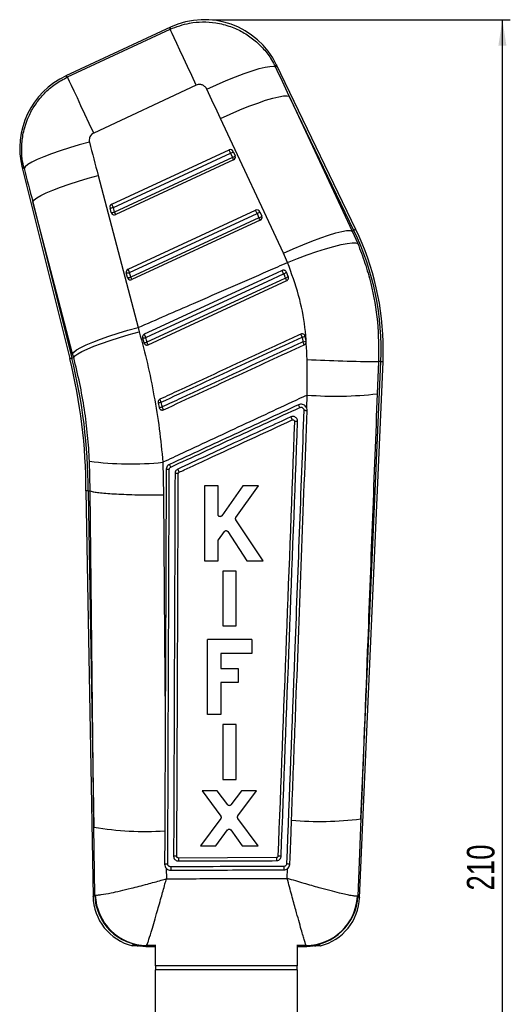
# Model space of a CAD drawing. Extents: x 32 to 386, y 7 to 320.
# Tile 6 of 9: x 159 to 221, y 195 to 320. Entities that reach past the tile are written whole.
import ezdxf

# ---------------------------------------------------------------- set-up
doc = ezdxf.new("R2010")
doc.units = 0
doc.layers.get('0').update_dxf_attribs({"linetype": 'CONTINUOUS'})
doc.styles.add('SLDTEXTSTYLE0', font='TXT', dxfattribs={"width": 0.75})
doc.dimstyles.new('SLDDIMSTYLE0', dxfattribs={"dimtxt": 3.5, "dimasz": 3.302, "dimexe": 0, "dimexo": 0.0625, "dimgap": 0.875, "dimtad": 1, "dimdec": 0, "dimrnd": 1e-09, "dimzin": 12, "dimtxsty": 'SLDTEXTSTYLE0', "dimsah": 1, "dimcen": 0.09, "dimazin": 3, "dimtfac": 1, "dimtdec": 0, "dimtofl": 0, "dimtmove": 0, "dimatfit": 3, "dimtolj": 1, "dimtzin": 12})

# ---------------------------------------------------------------- blocks, each defined once
blk = doc.blocks.new('_D_1')
at = {"color": 179, "linetype": 'CONTINUOUS'}
for p, q in [((183.51, 319.95), (221.34, 319.95)), ((220.34, 109.97), (220.34, 319.95)), ((194.47, 109.97), (221.34, 109.97))]:
    blk.add_line(p, q, dxfattribs=at)
for points in [[(220.34, 319.95), (219.83, 316.65), (220.85, 316.65)], [(220.34, 109.97), (220.85, 113.27), (219.83, 113.27)]]:
    blk.add_solid(points, dxfattribs=at)
at = {"color": 179, "linetype": 'CONTINUOUS', "insert": (215.83, 209.27, 0.1), "char_height": 3.5, "attachment_point": 1, "rotation": 90, "style": 'SLDTEXTSTYLE0'}
blk.add_mtext('210', dxfattribs=at)

msp = doc.modelspace()

# ---------------------------------------------------------------- linework, layer by layer
at = {"color": 7, "linetype": 'CONTINUOUS'}
for p, q in [((178.218329, 318.998854), (164.912363, 312.794174)), ((165.129065, 312.670301), (178.148104, 318.741168)), ((201.725304, 293.296273), (191.652045, 314.205195)), ((181.468928, 311.61965), (168.449889, 305.548768)), ((193.276422, 310.210566), (201.275707, 293.07967)), ((201.481734, 293.178927), (193.276422, 310.210566)), ((192.548583, 290.263768), (184.549297, 307.394664)), ((170.749408, 296.514239), (185.629597, 303.40464)), ((170.941651, 296.09939), (185.821841, 302.989791)), ((185.821841, 302.989791), (186.065052, 302.436347)), ((186.170168, 303.203191), (186.413381, 302.649762)), ((186.065052, 302.436347), (171.09053, 295.502256)), ((186.212152, 302.118327), (171.237631, 295.184235)), ((159.353437, 301.139648), (165.404111, 276.871722)), ((169.011787, 300.149407), (174.074791, 280.825432)), ((165.773585, 277.490045), (160.710581, 296.81402)), ((160.710581, 296.81402), (165.666446, 276.937138)), ((170.67381, 295.45262), (170.524931, 296.04974)), ((171.09053, 295.502256), (170.941651, 296.09939)), ((172.812054, 288.241427), (188.999174, 295.737009)), ((189.539746, 295.53556), (189.782957, 294.982116)), ((173.004297, 287.826564), (189.191416, 295.322161)), ((189.434627, 294.768717), (173.153176, 287.229444)), ((189.58173, 294.450696), (173.300277, 286.911424)), ((189.191416, 295.322161), (189.434627, 294.768717)), ((201.481734, 293.178927), (201.275707, 293.07967)), ((201.275707, 293.07967), (201.972932, 291.497733)), ((173.153176, 287.229444), (173.004297, 287.826564)), ((193.152465, 287.314664), (192.909274, 287.868048)), ((172.736456, 287.179794), (172.587577, 287.776913)), ((175.362922, 278.638597), (192.951305, 286.78305)), ((193.157383, 287.302967), (193.152465, 287.314664)), ((174.074791, 280.825432), (174.229432, 280.272733)), ((174.650026, 279.504593), (174.798837, 278.907637)), ((195.301483, 279.696252), (195.247762, 279.833745)), ((195.413472, 279.080625), (195.301483, 279.696252)), ((174.798837, 278.907637), (174.835741, 278.812881)), ((165.666446, 276.937138), (165.902844, 276.996072)), ((165.902844, 276.996072), (165.773585, 277.490045)), ((195.56408, 272.244077), (195.542708, 276.76792)), ((202.206813, 208.358574), (205.181007, 276.478778)), ((202.373293, 218.369912), (204.910897, 276.490565)), ((204.609119, 276.503737), (204.443753, 272.408213)), ((204.910897, 276.490565), (204.609119, 276.503737)), ((195.495334, 270.575027), (195.56408, 272.244077)), ((176.631821, 271.264951), (176.755867, 270.663346)), ((195.495334, 270.575027), (195.487609, 270.594771)), ((167.990269, 260.087001), (167.91499, 263.830479)), ((177.230032, 263.699125), (177.303977, 259.55018)), ((184.234465, 260.721187), (182.497877, 260.721523)), ((182.497877, 260.721523), (182.499608, 251.18165)), ((184.235195, 257.041308), (184.234465, 260.721187)), ((187.394848, 260.720584), (184.697282, 256.894271)), ((186.506726, 256.691548), (189.388901, 260.720204)), ((189.388901, 260.720204), (187.394848, 260.720584)), ((167.465919, 260.082397), (168.365748, 208.531211)), ((167.736285, 260.084774), (167.990269, 260.087001)), ((167.736285, 260.084774), (168.482769, 217.318754)), ((167.991213, 260.086644), (167.990269, 260.087001)), ((189.951388, 251.180332), (186.501365, 256.404418)), ((184.284369, 253.86269), (185.044948, 254.905845)), ((185.464459, 254.894729), (187.887833, 251.180682)), ((184.236299, 251.181345), (184.23583, 253.713671)), ((182.499607, 251.18165), (184.236299, 251.181345)), ((187.887833, 251.180682), (189.951388, 251.180332)), ((184.853968, 249.88139), (184.855229, 242.907229)), ((186.520305, 249.881077), (184.853968, 249.88139)), ((186.521644, 242.906931), (186.520305, 249.881077)), ((184.855229, 242.907229), (186.521644, 242.906931)), ((188.522177, 241.166997), (182.879841, 241.166997)), ((182.879841, 231.627132), (182.879841, 241.166997)), ((188.522177, 241.166997), (188.522177, 239.413257)), ((184.593709, 239.413257), (184.593709, 237.484063)), ((188.522177, 239.413257), (184.593709, 239.413257)), ((184.593709, 237.484063), (186.792251, 237.484063)), ((186.792251, 237.484063), (186.792251, 235.716182)), ((184.593709, 235.716182), (184.593709, 231.627132)), ((186.792251, 235.716182), (184.593709, 235.716182)), ((184.593709, 231.627132), (182.879841, 231.627132)), ((177.522194, 231.456566), (177.465918, 217.160243)), ((184.850034, 230.366404), (184.85131, 223.392333)), ((186.516373, 230.366084), (184.850034, 230.366404)), ((186.517727, 223.392035), (186.516373, 230.366084)), ((184.85131, 223.392333), (186.517727, 223.392035)), ((184.139524, 221.938226), (182.21479, 221.938591)), ((182.21479, 221.938591), (184.57444, 218.710642)), ((185.469382, 220.159347), (184.139524, 221.938226)), ((187.207151, 221.937637), (185.877081, 220.158081)), ((186.747633, 218.746263), (189.096365, 221.937272)), ((189.096365, 221.937272), (187.207151, 221.937637)), ((184.573006, 218.409057), (182.00478, 214.964587)), ((189.344486, 214.96326), (186.748553, 218.44444)), ((202.373293, 218.369912), (202.001963, 208.552773)), ((168.577265, 208.726499), (168.482769, 217.318754)), ((177.465918, 217.160243), (177.464706, 216.856215)), ((183.964833, 214.964236), (185.43878, 216.966818)), ((185.849944, 216.965969), (187.313546, 214.963633)), ((182.00478, 214.964587), (183.964833, 214.964236)), ((187.313546, 214.963633), (189.344486, 214.96326)), ((179.000537, 213.590931), (178.999639, 213.610354)), ((191.637153, 213.450822), (179.204257, 213.405381)), ((177.668527, 212.087962), (177.678846, 210.765082)), ((193.019051, 210.818987), (193.07237, 212.086524)), ((168.577265, 208.726499), (168.653065, 208.709549)), ((202.001963, 208.552773), (201.943808, 208.542417)), ((173.367386, 202.244523), (173.367863, 202.35395)), ((173.367386, 202.244523), (173.619057, 202.295418)), ((173.867512, 202.274661), (175.065811, 202.165033)), ((175.153808, 202.263746), (175.065811, 202.165033)), ((175.065811, 202.165033), (176.294775, 202.165033)), ((175.174629, 202.279876), (175.153808, 202.263746)), ((176.294775, 199.708863), (176.294775, 202.382389)), ((194.294775, 202.386822), (194.294775, 199.708863)), ((194.294775, 202.165033), (195.514702, 202.165033)), ((195.430516, 202.26198), (195.414931, 202.275011)), ((195.514702, 202.165033), (195.430516, 202.26198)), ((195.514702, 202.165033), (196.722031, 202.276352)), ((196.970484, 202.297564), (197.222151, 202.247451)), ((194.294775, 199.708863), (176.294775, 199.708863)), ((176.294775, 199.708863), (176.294775, 199.191223)), ((176.294775, 180.087275), (176.294775, 199.191223)), ((194.294775, 199.191223), (176.294775, 199.191223)), ((194.294775, 199.191223), (194.294775, 199.708863)), ((194.294775, 199.191223), (194.294775, 180.087275))]:
    msp.add_line(p, q, dxfattribs=at)
at = {"color": 8, "linetype": 'CONTINUOUS'}
for p, q in [((176.294775, 202.279593), (175.174629, 202.279876)), ((195.414931, 202.275011), (194.294775, 202.275264))]:
    msp.add_line(p, q, dxfattribs=at)
at = {"color": 8, "linetype": 'CONTINUOUS', "flags": 128}
for points in [[(178.148104, 318.741168), (178.210522, 318.970214), (178.218329, 318.998854)], [(191.652045, 314.205195), (191.639221, 314.176436), (191.536689, 313.946496)], [(164.912363, 312.794174), (164.936451, 312.780406), (165.129065, 312.670301)], [(159.597605, 301.044728), (159.380579, 301.129098), (159.353437, 301.139648)], [(201.725304, 293.296273), (201.710072, 293.288927), (201.664385, 293.266918), (201.588258, 293.230246), (201.481734, 293.178927)], [(165.666446, 276.937138), (165.551716, 276.908527), (165.469726, 276.888083), (165.420516, 276.875819), (165.404111, 276.871722)], [(205.181007, 276.478778), (205.164112, 276.479508), (205.113445, 276.481713), (205.029026, 276.485409), (204.910897, 276.490565)], [(168.365748, 208.531211), (168.38926, 208.552915), (168.577265, 208.726499)], [(202.001963, 208.552773), (202.184044, 208.380158), (202.206813, 208.358574)]]:
    msp.add_lwpolyline(points, dxfattribs=at)
at = {"color": 7, "linetype": 'CONTINUOUS', "flags": 128}
for points in [[(181.468928, 311.61965), (180.900235, 312.839206), (180.356466, 314.005326), (179.849971, 315.091516), (179.392255, 316.073086), (178.993714, 316.927757), (178.663399, 317.636113), (178.408813, 318.182077), (178.235738, 318.55325), (178.148104, 318.741168)], [(182.803289, 311.127569), (184.038618, 311.690952), (185.258251, 312.21662), (186.435098, 312.692936), (187.543016, 313.109274), (188.557398, 313.456412), (189.455711, 313.726644), (190.217998, 313.913952), (190.827331, 314.014192), (191.270173, 314.025115), (191.536689, 313.946496)], [(168.449889, 305.548768), (167.881195, 306.768339), (167.337426, 307.934444), (166.830931, 309.020634), (166.373216, 310.002203), (165.974675, 310.856874), (165.64436, 311.565246), (165.389774, 312.111209), (165.216699, 312.482368), (165.129065, 312.670301)], [(184.549297, 307.394664), (185.777791, 307.953145), (186.990934, 308.474507), (188.162104, 308.947291), (189.265603, 309.361126), (190.277221, 309.706937), (191.174759, 309.977125), (191.938527, 310.165788), (192.551764, 310.268755), (193.001013, 310.283806), (193.276422, 310.210566)], [(167.905849, 304.381873), (166.620249, 304.028581), (165.373664, 303.658511), (164.192901, 303.279604), (163.103351, 302.900027), (162.128445, 302.52793), (161.289146, 302.17133), (160.603503, 301.837872), (160.086259, 301.534738), (159.74854, 301.268454), (159.597605, 301.044728)], [(160.710581, 296.81402), (160.872064, 297.039355), (161.21754, 297.306653), (161.739676, 297.610204), (162.427388, 297.943588), (163.266082, 298.299725), (164.237953, 298.671062), (165.322373, 299.049716), (166.496327, 299.427639), (167.734894, 299.796815), (169.011787, 300.149407)], [(192.548583, 290.263768), (193.777077, 290.822248), (194.99022, 291.343595), (196.16139, 291.816379), (197.264889, 292.230214), (198.276507, 292.576026), (199.174045, 292.846228), (199.937813, 293.034892), (200.551048, 293.137859), (201.0003, 293.152894), (201.275707, 293.07967)], [(193.059283, 289.09501), (194.319939, 289.595287), (195.564389, 290.059368), (196.765075, 290.477003), (197.895408, 290.838923), (198.930361, 291.13711), (199.847013, 291.364993), (200.62507, 291.517477), (201.247301, 291.591238), (201.699931, 291.584592), (201.972932, 291.497733)], [(192.368465, 288.070034), (191.641689, 287.733506), (188.694323, 286.368753), (176.904854, 280.909772), (174.874285, 279.969554)], [(175.06386, 279.560875), (175.800738, 279.901977), (178.748247, 281.266417), (190.538239, 286.724265), (192.55876, 287.659626)], [(192.800766, 287.108939), (192.063896, 286.767821), (189.116407, 285.403337), (177.326408, 279.945518), (175.21154, 278.966527)], [(165.773585, 277.490045), (165.935068, 277.715381), (166.280544, 277.982663), (166.80268, 278.286229), (167.490393, 278.619613), (168.329086, 278.975751), (169.300957, 279.347088), (170.385378, 279.725741), (171.559331, 280.103664), (172.797899, 280.472841), (174.074791, 280.825432)], [(165.902844, 276.996072), (166.066856, 277.21263), (166.415075, 277.471389), (166.940097, 277.766834), (167.630764, 278.092708), (168.472394, 278.442051), (169.447098, 278.807457), (170.534155, 279.181163), (171.710461, 279.555212), (172.951009, 279.921676), (174.229432, 280.272733)], [(177.640538, 262.735899), (177.546274, 237.682845), (177.522194, 231.456566)], [(168.482769, 217.318754), (168.307699, 232.543762), (167.991213, 260.086644)], [(177.303977, 259.55018), (177.446489, 241.32296), (177.522194, 231.456566)], [(193.350516, 212.649833), (193.379868, 213.417496), (193.503693, 216.657016), (193.562495, 218.195978)], [(177.464706, 216.856215), (177.461516, 216.056387), (177.447808, 212.631214)]]:
    msp.add_lwpolyline(points, dxfattribs=at)
at = {"color": 7, "linetype": 'CONTINUOUS'}
for centre, radius, start, end in [((182.507904, 309.799831), 10.15, 25.56225058, 115.20138279), ((169.201939, 303.595157), 10.15, 114.80387972, 194.16333351), ((185.801132, 303.038924), 0.403945, 23.99491704, 115.1283512), ((-181.223902, 133.150204), 404.435486, 24.83094765, 24.89572236), ((185.593594, 303.753338), 0.796932, 286.64298589, 316.34363233), ((185.836699, 303.200034), 0.797096, 286.64740147, 316.34250805), ((-21.61804, 206.179425), 228.905356, 24.77906639, 24.86677109), ((186.041553, 302.486743), 0.406, 294.84692293, 21.05494846), ((186.035491, 302.484069), 0.41262, 21.09998086, 23.67593639), ((170.918267, 296.146144), 0.404978, 114.64270642, 193.7713807), ((170.630943, 296.933574), 0.89017, 263.16029776, 290.42881328), ((170.779814, 296.336775), 0.890486, 263.16326949, 290.42179377), ((171.060187, 295.5489), 0.398192, 193.99238623, 208.94867676), ((171.067031, 295.552655), 0.406, 208.94505154, 294.84692293), ((-234.589476, 108.426318), 446.851964, 24.83391609, 24.89254214), ((-27.446807, 203.475561), 218.82867, 24.7770816, 24.86882498), ((189.170703, 295.371278), 0.403957, 23.99655981, 115.12670843), ((-213.782815, 108.83487), 444.033491, 24.83362416, 24.89262229), ((188.96316, 296.085727), 0.796954, 286.64320243, 316.34314283), ((189.206371, 295.532283), 0.796954, 286.64320243, 316.34314283), ((-19.147841, 198.094565), 229.896798, 24.77953184, 24.8668585), ((189.41113, 294.819109), 0.406, 294.84692293, 21.05494846), ((189.432235, 294.827576), 0.38326, 21.00656352, 23.77999278), ((170.005317, 278.014575), 34.938833, 357.5, 25.72330265), ((170.005317, 278.014575), 35.2092, 0, 25.72330265), ((172.980951, 287.87331), 0.405014, 114.64638506, 193.76914221), ((172.693517, 288.661351), 0.89076, 263.16949084, 290.41960515), ((-218.752233, 106.542791), 431.667679, 24.83215192, 24.89284202), ((-16.68893, 190.886305), 230.542125, 24.81969877, 24.93212689), ((192.300558, 288.492807), 0.872272, 287.21816102, 314.25488141), ((172.842421, 288.064023), 0.890556, 263.1663267, 290.42278433), ((173.123362, 287.27628), 0.398755, 194.00278686, 208.93779702), ((173.129677, 287.279835), 0.406, 208.94505154, 294.84692293), ((-33.851107, 191.286202), 228.157574, 24.77899175, 24.86698394), ((192.523113, 287.987089), 0.920999, 287.54587547, 313.10489599), ((99.752625, 243.92911), 102.579014, 24.69357392, 24.89408215), ((174.724181, 280.508919), 1.00706, 265.77718144, 289.7123065), ((14.838785, 205.485241), 176.519897, 24.81215582, 24.95838414), ((159.642957, 263.402199), 38.811763, 24.68724473, 25.29896211), ((194.038243, 284.671966), 5.133567, 279.74729743, 284.24534175), ((193.726634, 287.105088), 8.199844, 279.05221886, 281.87140942), ((174.85768, 279.97084), 1.06483, 266.83221566, 289.40943464), ((100.035605, 244.064145), 82.883035, 24.65462824, 24.90431011), ((164.9009, 264.958638), 33.231484, 24.31801893, 25.00856281), ((170.005317, 278.014575), 35.2092, 357.5, 0), ((98.054773, 260.079647), 69.411145, 0.00266767, 14), ((98.054773, 260.079647), 69.681512, 0.00421503, 14), ((205.629862, 467.24021), 190.739203, 266.96852524, 269.69337939), ((149.097861, 258.524569), 30.735577, 24.64661401, 25.41495417), ((199.182907, 316.742252), 44.645084, 265.3506362, 276.76729002), ((175.438028, 278.57731), 7.409166, 279.27212958, 282.43405962), ((174.030105, 285.402032), 14.988617, 280.47785623, 282.03828129), ((152.434852, 259.190532), 27.287466, 24.20139971, 25.04709483), ((177.302514, 262.833334), 18.991533, 24.34416066, 25.48863382), ((173.15442, 305.031309), 41.532638, 262.75270543, 275.63151757), ((164.669971, 256.907919), 14.922327, 24.49150199, 25.93911539), ((161.146456, 254.335019), 19.883819, 24.04886934, 25.29869327), ((177.934437, 261.285457), 1.479918, 86.03981658, 101.454617), ((197.110255, 261.727542), 43.675893, 265.34077373, 276.92108245), ((175.042324, 257.25685), 40.473192, 260.67283925, 273.43128995), ((226.963897, 213.519817), 35.326811, 180.11190084, 180.72948197), ((191.706494, 212.156762), 13.485874, 179.44604519, 181.28344396), ((238.340415, 212.386226), 45.762857, 180.06129804, 180.59998676), ((174.962243, 208.646352), 6.5975, 180.7859269, 256.02038029), ((175.199197, 208.887479), 6.623889, 181.39259699, 269.60739174), ((175.292911, 208.92207), 6.643246, 181.83323641, 268.97980286), ((195.314867, 208.91358), 6.639323, 270.86355805, 356.79528054), ((195.3866, 208.885563), 6.623728, 270.37987497, 357.12013427), ((195.615593, 208.646352), 6.5975, 284.11016722, 357.75357609)]:
    msp.add_arc(centre, radius, start, end, dxfattribs=at)
for centre, major_axis, ratio, start_param, end_param in [((112.231054, 315.358154), (-194.502399, 403.432772), 0.1586388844, 4.6233321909, 4.6325659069), ((111.702338, 316.49199), (-194.487049, 403.440168), 0.1382424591, 4.6233432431, 4.6325769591), ((216.339284, 365.284999), (-108.793435, 443.222191), 0.1356176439, 1.6752891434, 1.684931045), ((216.868001, 364.151163), (-108.544242, 443.284279), 0.1556261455, 1.6754496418, 1.6850915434), ((169.345688, 279.429154), (-10.823146, 23.210311), 0.999926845, 4.6631080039, 4.7129170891)]:
    msp.add_ellipse(centre, major_axis=major_axis, ratio=ratio, start_param=start_param, end_param=end_param, dxfattribs=at)
for points, knots in [([(178.148104, 318.741168), (178.956735, 319.045257), (180.290069, 319.546663), (182.274621, 319.709434), (184.042225, 319.589842), (185.776821, 319.146064), (187.408517, 318.39563), (188.824394, 317.436245), (190.048998, 316.253595), (190.947438, 315.068021), (191.373103, 314.257851), (191.536689, 313.946496)], [0, 0, 0, 0, 0.1640710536, 0.2705330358, 0.3769949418, 0.5010286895, 0.6095029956, 0.7179770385, 0.8254475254, 0.9329179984, 1, 1, 1, 1]), ([(159.597605, 301.044728), (159.514595, 301.442052), (159.31204, 302.411573), (159.270864, 303.995927), (159.526729, 305.896104), (160.149045, 307.691464), (161.083528, 309.303581), (162.181915, 310.63456), (163.525027, 311.807259), (164.594385, 312.38262), (165.129065, 312.670301)], [0, 0, 0, 0, 0.087392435, 0.2132489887, 0.3391054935, 0.4988420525, 0.6188016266, 0.738761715, 0.8693807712, 1, 1, 1, 1]), ([(182.803289, 311.127569), (182.787148, 311.159348), (182.719715, 311.292111), (182.544139, 311.494756), (182.286923, 311.64506), (182.005555, 311.718432), (181.735648, 311.720326), (181.549942, 311.650229), (181.468928, 311.61965)], [0, 0, 0, 0, 0.06820154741, 0.2849194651, 0.50179487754, 0.62553723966, 0.83664287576, 1, 1, 1, 1]), ([(168.449889, 305.548768), (168.441058, 305.544547), (168.331909, 305.492385), (168.140862, 305.351648), (167.969865, 305.102564), (167.873879, 304.81421), (167.862731, 304.576037), (167.896965, 304.421876), (167.905849, 304.381873)], [0, 0, 0, 0, 0.02100446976, 0.25960246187, 0.4981516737, 0.65825695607, 0.91132095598, 1, 1, 1, 1]), ([(201.972932, 291.497733), (202.292021, 290.672304), (202.932126, 289.016461), (203.855224, 285.715652), (204.617662, 281.535487), (204.611987, 278.192868), (204.609119, 276.503737)], [0, 0, 0, 0, 0.1735688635, 0.3481861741, 0.6706179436, 1, 1, 1, 1]), ([(174.074791, 280.825432), (176.428241, 281.845668), (181.93873, 284.234501), (188.265035, 286.995333), (192.23811, 288.735371), (193.059283, 289.09501)], [0, 0, 0, 0, 0.3716168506, 0.8701230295, 1, 1, 1, 1]), ([(195.542708, 276.76792), (195.485607, 278.126941), (195.370328, 280.870573), (194.544852, 285.035409), (193.565636, 287.711303), (193.059283, 289.09501)], [0, 0, 0, 0, 0.32156229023, 0.64917946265, 1, 1, 1, 1]), ([(192.909274, 287.868048), (192.889771, 287.903531), (192.848394, 287.97881), (192.743025, 288.062134), (192.613754, 288.108709), (192.482035, 288.111863), (192.403804, 288.08305), (192.368465, 288.070034)], [0, 0, 0, 0, 0.1890844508, 0.4011504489, 0.6132059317, 0.8252728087, 1, 1, 1, 1]), ([(192.55876, 287.659626), (192.591487, 287.585157), (192.672128, 287.401661), (192.752821, 287.21804), (192.800766, 287.108939)], [0, 0, 0, 0, 0.40583497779, 1, 1, 1, 1]), ([(192.951305, 286.78305), (192.990659, 286.806178), (193.069362, 286.85243), (193.150174, 286.966227), (193.190653, 287.097514), (193.187521, 287.214801), (193.16511, 287.28036), (193.157383, 287.302967)], [0, 0, 0, 0, 0.220179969, 0.440329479, 0.6610715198, 0.8831265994, 1, 1, 1, 1]), ([(174.229432, 280.272733), (174.585086, 278.932574), (175.296397, 276.252245), (176.134579, 272.125826), (176.809812, 267.937805), (177.089958, 265.11203), (177.230032, 263.699125)], [0, 0, 0, 0, 0.247645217, 0.4952923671, 0.7476430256, 1, 1, 1, 1]), ([(174.874285, 279.969554), (174.866454, 279.965732), (174.81779, 279.941983), (174.737811, 279.878658), (174.663635, 279.762377), (174.630324, 279.631211), (174.643672, 279.54543), (174.650026, 279.504593)], [0, 0, 0, 0, 0.0467728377, 0.2906469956, 0.5345273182, 0.7784057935, 1, 1, 1, 1]), ([(175.21154, 278.966527), (175.18939, 279.055669), (175.140146, 279.253848), (175.090935, 279.451905), (175.06386, 279.560875)], [0, 0, 0, 0, 0.4498051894, 1, 1, 1, 1]), ([(194.732296, 279.988076), (194.489553, 279.875721), (193.264292, 279.3086), (188.108924, 276.92247), (182.393893, 274.277242), (177.661381, 272.08679), (176.858951, 271.715383)], [0, 0, 0, 0, 0.0407438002, 0.2056576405, 0.8653137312, 1, 1, 1, 1]), ([(177.033339, 271.34193), (180.041197, 272.73368), (185.999226, 275.490488), (191.957218, 278.247398), (194.907371, 279.612507)], [0, 0, 0, 0, 0.5048410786, 1, 1, 1, 1]), ([(195.247762, 279.833745), (195.21989, 279.870159), (195.164146, 279.942987), (195.040575, 280.009394), (194.904529, 280.033279), (194.798894, 280.01642), (194.744684, 279.993349), (194.732296, 279.988076)], [0, 0, 0, 0, 0.2327618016, 0.4655245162, 0.6982876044, 0.9310500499, 1, 1, 1, 1]), ([(194.907371, 279.612507), (194.919719, 279.547245), (194.957823, 279.345843), (194.992985, 279.143886), (195.016753, 279.007371)], [0, 0, 0, 0, 0.3240419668, 1, 1, 1, 1]), ([(195.183881, 278.643395), (195.223467, 278.666654), (195.302639, 278.713171), (195.382882, 278.827593), (195.424083, 278.954942), (195.416851, 279.040602), (195.413472, 279.080625)], [0, 0, 0, 0, 0.2579423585, 0.5158793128, 0.7738012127, 1, 1, 1, 1]), ([(174.835741, 278.812881), (174.86162, 278.774797), (174.913382, 278.698624), (175.033755, 278.625162), (175.168836, 278.594054), (175.282804, 278.60588), (175.343944, 278.630847), (175.362922, 278.638597)], [0, 0, 0, 0, 0.22551726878, 0.45105954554, 0.67586177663, 0.89938319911, 1, 1, 1, 1]), ([(195.016753, 279.007371), (194.771112, 278.893705), (193.542906, 278.325373), (188.384434, 275.938382), (182.676561, 273.297266), (177.951227, 271.110887), (177.156208, 270.743038)], [0, 0, 0, 0, 0.04126002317, 0.2063006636, 0.86646333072, 1, 1, 1, 1]), ([(177.324026, 270.376901), (180.300674, 271.754632), (186.25397, 274.510092), (192.207244, 277.265628), (195.183881, 278.643395)], [0, 0, 0, 0, 0.5000000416, 1, 1, 1, 1]), ([(167.91499, 263.830479), (167.847258, 264.928244), (167.711797, 267.123722), (167.286467, 270.430829), (166.706625, 273.73682), (166.170769, 275.909663), (165.902844, 276.996072)], [0, 0, 0, 0, 0.2470924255, 0.4941732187, 0.7470896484, 1, 1, 1, 1]), ([(176.858951, 271.715383), (176.821085, 271.693341), (176.743607, 271.648237), (176.662229, 271.536596), (176.619673, 271.405019), (176.622419, 271.31113), (176.631652, 271.26578), (176.631821, 271.264951)], [0, 0, 0, 0, 0.2405148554, 0.4921316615, 0.7437116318, 0.9953134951, 1, 1, 1, 1]), ([(195.56408, 272.244077), (192.967569, 271.034786), (187.687032, 268.575447), (181.575866, 265.726748), (178.06137, 264.087), (177.230032, 263.699125)], [0, 0, 0, 0, 0.4248118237, 0.8639418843, 1, 1, 1, 1]), ([(204.443753, 272.408213), (204.043167, 261.95989), (203.352552, 243.946827), (202.662912, 225.93439), (202.373293, 218.369912)], [0, 0, 0, 0, 0.5800413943, 1, 1, 1, 1]), ([(176.755867, 270.663346), (176.768773, 270.621316), (176.795117, 270.535526), (176.862201, 270.457168), (176.90674, 270.423108), (176.915215, 270.416628)], [0, 0, 0, 0, 0.4374847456, 0.8929738, 1, 1, 1, 1]), ([(176.915215, 270.416628), (176.954823, 270.393454), (177.034039, 270.347108), (177.173366, 270.332614), (177.270472, 270.353129), (177.318019, 270.374235), (177.324026, 270.376901)], [0, 0, 0, 0, 0.3180086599, 0.6360080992, 0.9540097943, 1, 1, 1, 1]), ([(177.156208, 270.743038), (177.141788, 270.813327), (177.100831, 271.012964), (177.059875, 271.21259), (177.033339, 271.34193)], [0, 0, 0, 0, 0.3520853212, 1, 1, 1, 1]), ([(194.445614, 271.005999), (191.719522, 269.744162), (186.267339, 267.220489), (180.815121, 264.69695), (178.089012, 263.435181)], [0, 0, 0, 0, 0.5000000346, 1, 1, 1, 1]), ([(178.249628, 263.094093), (180.975847, 264.355459), (186.427816, 266.877974), (191.879717, 269.400694), (194.605433, 270.661946)], [0, 0, 0, 0, 0.5000431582, 1, 1, 1, 1]), ([(195.129281, 270.314555), (194.736567, 259.929008), (194.010234, 240.720696), (193.27935, 221.513262), (192.94364, 212.6909)], [0, 0, 0, 0, 0.5406798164, 1, 1, 1, 1]), ([(195.487609, 270.594771), (195.4585, 270.653344), (195.390582, 270.790007), (195.210721, 270.957014), (194.970473, 271.065389), (194.700433, 271.093285), (194.53154, 271.035432), (194.445612, 271.005999)], [0, 0, 0, 0, 0.1568656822, 0.3660024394, 0.5750035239, 0.7837754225, 1, 1, 1, 1]), ([(194.605431, 270.661961), (194.646727, 270.676155), (194.727526, 270.703927), (194.85626, 270.690437), (194.971226, 270.639043), (195.061935, 270.551764), (195.121538, 270.439299), (195.126694, 270.356136), (195.129272, 270.314555)], [0, 0, 0, 0, 0.1728873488, 0.3382704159, 0.5036861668, 0.6691324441, 0.8345681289, 1, 1, 1, 1]), ([(195.129272, 270.314555), (195.183407, 270.312242), (195.291676, 270.307616), (195.429313, 270.296802), (195.523365, 270.285217), (195.537327, 270.2783), (195.544062, 270.274963)], [0, 0, 0, 0, 0.2543309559, 0.5086615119, 0.7629916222, 1, 1, 1, 1]), ([(195.544062, 270.274948), (195.537732, 270.37597), (195.531302, 270.478574), (195.49588, 270.573563), (195.495334, 270.575027)], [0, 0, 0, 0, 0.9845805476, 1, 1, 1, 1]), ([(193.476504, 269.473384), (193.230864, 269.359723), (190.838758, 268.252861), (186.054383, 266.039003), (181.51558, 263.938992), (179.123262, 262.832116)], [0, 0, 0, 0, 0.0513417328, 0.4999801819, 1, 1, 1, 1]), ([(179.304323, 262.437987), (179.520901, 262.538228), (180.719988, 263.093211), (185.503163, 265.307013), (190.069725, 267.420699), (193.653781, 269.079621)], [0, 0, 0, 0, 0.0452791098, 0.2506894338, 1, 1, 1, 1]), ([(194.339117, 268.896426), (194.335588, 268.959392), (194.3282, 269.091188), (194.237657, 269.274003), (194.09219, 269.422256), (193.905255, 269.512938), (193.688329, 269.54254), (193.549475, 269.497208), (193.476504, 269.473384)], [0, 0, 0, 0, 0.152258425, 0.3187011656, 0.483136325, 0.6494645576, 0.8157843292, 1, 1, 1, 1]), ([(193.476504, 269.473384), (193.482111, 269.461118), (193.498259, 269.425788), (193.533124, 269.349284), (193.578503, 269.249232), (193.620759, 269.155183), (193.647117, 269.095723), (193.651731, 269.084575), (193.653781, 269.079621)], [0, 0, 0, 0, 0.0637603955, 0.1836395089, 0.3984925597, 0.6133547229, 0.8281993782, 1, 1, 1, 1]), ([(193.562495, 218.195978), (193.571482, 218.43123), (193.621723, 219.746324), (193.810277, 224.683606), (194.46364, 241.807666), (195.072595, 257.852481), (195.54407, 270.274948)], [0, 0, 0, 0, 0.0135520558, 0.0757580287, 0.2844189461, 1, 1, 1, 1]), ([(193.653781, 269.079621), (193.673622, 269.086366), (193.716306, 269.100877), (193.785959, 269.095393), (193.850868, 269.067352), (193.904134, 269.019879), (193.92299, 268.97711), (193.932487, 268.955569)], [0, 0, 0, 0, 0.1822405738, 0.3920694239, 0.5935328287, 0.7952827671, 1, 1, 1, 1]), ([(193.942501, 268.886621), (193.593144, 259.679724), (192.89443, 241.265928), (192.191242, 222.853009), (191.839649, 213.646549)], [0, 0, 0, 0, 0.49999994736, 1, 1, 1, 1]), ([(192.243921, 213.655423), (192.593857, 222.853971), (193.294343, 241.267218), (193.990656, 259.681307), (194.339117, 268.896426)], [0, 0, 0, 0, 0.4995614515, 1, 1, 1, 1]), ([(193.932487, 268.955569), (193.93285, 268.954443), (193.939974, 268.932315), (193.941266, 268.908872), (193.942493, 268.886621)], [0, 0, 0, 0, 0.0509038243, 1, 1, 1, 1]), ([(194.339117, 268.896426), (194.286934, 268.897891), (194.182568, 268.90082), (194.051887, 268.899773), (193.960552, 268.894919), (193.948497, 268.888831), (193.942469, 268.885787)], [0, 0, 0, 0, 0.2499995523, 0.4999994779, 0.7499987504, 1, 1, 1, 1]), ([(178.089013, 263.435181), (178.013657, 263.390812), (177.86295, 263.302078), (177.709668, 263.084041), (177.646635, 262.885321), (177.641822, 262.767363), (177.640538, 262.735899)], [0, 0, 0, 0, 0.29720005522, 0.59437979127, 0.89180404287, 1, 1, 1, 1]), ([(178.036644, 262.761842), (178.037246, 262.776705), (178.039513, 262.83271), (178.069436, 262.927178), (178.142305, 263.030822), (178.213892, 263.073025), (178.249628, 263.094093)], [0, 0, 0, 0, 0.1075894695, 0.4054106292, 0.7031881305, 1, 1, 1, 1]), ([(179.123263, 262.832116), (179.063951, 262.797062), (178.945331, 262.726956), (178.824872, 262.554975), (178.775801, 262.399067), (178.772023, 262.306924), (178.771038, 262.282896)], [0, 0, 0, 0, 0.2982235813, 0.5964259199, 0.8947641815, 1, 1, 1, 1]), ([(177.852316, 212.657432), (177.883527, 220.89015), (177.927045, 232.369323), (177.988014, 249.070832), (178.018096, 257.539592), (178.036645, 262.761842)], [0, 0, 0, 0, 0.4929376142, 0.6873206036, 1, 1, 1, 1]), ([(178.771038, 262.282896), (178.742139, 254.175481), (178.713207, 246.058717), (178.653436, 229.843998), (178.6227, 221.736688), (178.592, 213.638726)], [0, 0, 0, 0, 0.49999991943, 0.50057643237, 1, 1, 1, 1]), ([(179.186627, 262.254517), (179.179806, 262.25794), (179.165683, 262.265029), (179.071315, 262.274359), (178.933502, 262.281208), (178.825193, 262.282334), (178.771038, 262.282896)], [0, 0, 0, 0, 0.2373833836, 0.4915891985, 0.7457947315, 1, 1, 1, 1]), ([(178.999639, 213.610354), (179.000331, 213.782937), (179.005353, 215.035731), (179.027608, 220.609371), (179.090937, 236.651426), (179.146856, 251.613422), (179.186627, 262.254517)], [0, 0, 0, 0, 0.01064367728, 0.07726345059, 0.34374218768, 1, 1, 1, 1]), ([(179.186627, 262.254517), (179.188805, 262.276347), (179.193319, 262.321582), (179.227892, 262.382185), (179.268951, 262.419832), (179.296805, 262.434128), (179.304324, 262.437987)], [0, 0, 0, 0, 0.28510822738, 0.59079936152, 0.8895293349, 1, 1, 1, 1]), ([(167.736285, 260.084774), (167.556708, 260.083249), (167.376481, 260.081719), (167.466569, 260.082409), (167.466894, 260.082412)], [0, 0, 0, 0, 0.9963902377, 1, 1, 1, 1]), ([(167.991213, 260.086644), (168.061964, 260.052284), (168.203467, 259.983565), (168.733451, 259.886207), (169.486622, 259.796857), (170.456269, 259.717901), (171.616764, 259.652034), (172.929823, 259.600623), (174.363357, 259.565733), (175.786904, 259.548869), (176.777654, 259.547767), (177.253539, 259.549948), (177.303977, 259.55018)], [0, 0, 0, 0, 0.1120074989, 0.2240149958, 0.3360223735, 0.448029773, 0.5600393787, 0.672049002, 0.78406259, 0.8960761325, 0.988985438, 1, 1, 1, 1]), ([(184.429966, 256.794098), (184.402799, 256.803549), (184.348468, 256.822449), (184.285209, 256.882928), (184.243143, 256.958082), (184.237802, 257.014013), (184.235195, 257.041308)], [0, 0, 0, 0, 0.2526537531, 0.5052719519, 0.7585648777, 1, 1, 1, 1]), ([(184.697282, 256.894271), (184.67849, 256.87256), (184.640904, 256.829134), (184.561395, 256.792596), (184.488247, 256.783215), (184.445126, 256.791267), (184.429966, 256.794098)], [0, 0, 0, 0, 0.282590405, 0.5652315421, 0.8471499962, 1, 1, 1, 1]), ([(186.501365, 256.404418), (186.48798, 256.429884), (186.46121, 256.480815), (186.456327, 256.56838), (186.474506, 256.640507), (186.498259, 256.678135), (186.506726, 256.691548)], [0, 0, 0, 0, 0.281238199, 0.5624718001, 0.8440327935, 1, 1, 1, 1]), ([(185.044948, 254.905845), (185.064347, 254.927358), (185.103146, 254.970386), (185.184066, 255.005566), (185.261302, 255.013979), (185.307528, 255.003071), (185.32579, 254.998762)], [0, 0, 0, 0, 0.2740235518, 0.5480834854, 0.8214609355, 1, 1, 1, 1]), ([(185.32579, 254.998762), (185.352738, 254.987862), (185.40812, 254.96546), (185.445346, 254.918729), (185.464459, 254.894737)], [0, 0, 0, 0, 0.486573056, 1, 1, 1, 1]), ([(184.23583, 253.713671), (184.238325, 253.742348), (184.242984, 253.795891), (184.271245, 253.841506), (184.284369, 253.86269)], [0, 0, 0, 0, 0.5356106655, 1, 1, 1, 1]), ([(185.644621, 220.059391), (185.616189, 220.065631), (185.559324, 220.078111), (185.501891, 220.120131), (185.476437, 220.150836), (185.469382, 220.159347)], [0, 0, 0, 0, 0.41956025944, 0.83910590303, 1, 1, 1, 1]), ([(185.877081, 220.158081), (185.862347, 220.141835), (185.827984, 220.103947), (185.754963, 220.066666), (185.688753, 220.055897), (185.652185, 220.058792), (185.644621, 220.059391)], [0, 0, 0, 0, 0.2492960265, 0.5814043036, 0.9134124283, 1, 1, 1, 1]), ([(184.57444, 218.710642), (184.589056, 218.685796), (184.618285, 218.636108), (184.627325, 218.548818), (184.611572, 218.469966), (184.584606, 218.427376), (184.573008, 218.409057)], [0, 0, 0, 0, 0.2662609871, 0.5325031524, 0.7989229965, 1, 1, 1, 1]), ([(186.748553, 218.44444), (186.733724, 218.469082), (186.704065, 218.518362), (186.694174, 218.605353), (186.709159, 218.68457), (186.735981, 218.727578), (186.747633, 218.746263)], [0, 0, 0, 0, 0.2653171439, 0.5306090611, 0.7960777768, 1, 1, 1, 1]), ([(185.43878, 216.966818), (185.458611, 216.988351), (185.498275, 217.031417), (185.580518, 217.066252), (185.646388, 217.072277), (185.681914, 217.067137), (185.68879, 217.066142)], [0, 0, 0, 0, 0.308945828, 0.6179125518, 0.9260451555, 1, 1, 1, 1]), ([(185.68879, 217.066142), (185.7167, 217.058213), (185.772518, 217.042355), (185.823675, 216.999567), (185.845655, 216.971456), (185.849946, 216.965969)], [0, 0, 0, 0, 0.4459240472, 0.891838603, 1, 1, 1, 1]), ([(178.999639, 213.610354), (178.993368, 213.613875), (178.980724, 213.620974), (178.886911, 213.630253), (178.752095, 213.637), (178.645365, 213.638151), (178.592, 213.638726)], [0, 0, 0, 0, 0.2469806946, 0.4979870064, 0.7489927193, 1, 1, 1, 1]), ([(178.592, 213.638726), (178.592093, 213.630347), (178.592942, 213.553609), (178.624148, 213.408488), (178.735745, 213.224297), (178.905224, 213.090185), (179.07349, 213.032704), (179.172391, 213.028065), (179.202807, 213.026638)], [0, 0, 0, 0, 0.02632116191, 0.2410479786, 0.4558031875, 0.69018325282, 0.90471892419, 1, 1, 1, 1]), ([(179.204257, 213.405381), (179.1811, 213.407762), (179.134785, 213.412522), (179.073254, 213.448237), (179.026932, 213.500561), (179.005674, 213.551864), (179.001611, 213.582765), (179.000537, 213.590931)], [0, 0, 0, 0, 0.229771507, 0.459551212, 0.6889839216, 0.9178143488, 1, 1, 1, 1]), ([(179.204257, 213.405381), (179.20408, 213.400894), (179.203728, 213.391918), (179.203265, 213.321903), (179.202948, 213.215724), (179.202815, 213.10896), (179.202809, 213.043068), (179.202807, 213.026638)], [0, 0, 0, 0, 0.2243498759, 0.4486995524, 0.6730546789, 0.9184774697, 1, 1, 1, 1]), ([(179.202807, 213.026638), (179.473471, 213.02758), (180.826787, 213.032286), (184.972499, 213.04672), (188.847551, 213.060277), (191.639949, 213.070046)], [0, 0, 0, 0, 0.0652875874, 0.3264377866, 1, 1, 1, 1]), ([(191.839651, 213.646549), (191.836476, 213.623779), (191.830126, 213.578236), (191.792535, 213.518685), (191.738924, 213.474625), (191.683672, 213.453714), (191.648962, 213.451557), (191.637153, 213.450822)], [0, 0, 0, 0, 0.2211129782, 0.442246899, 0.6636497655, 0.8855628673, 1, 1, 1, 1]), ([(191.639949, 213.07006), (191.708499, 213.07748), (191.845594, 213.092318), (192.027425, 213.19918), (192.164081, 213.355181), (192.231256, 213.517757), (192.24072, 213.620624), (192.243921, 213.655423)], [0, 0, 0, 0, 0.221610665, 0.4432022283, 0.6648514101, 0.8866215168, 1, 1, 1, 1]), ([(192.243921, 213.655423), (192.190985, 213.657094), (192.085114, 213.660438), (191.951666, 213.659861), (191.858194, 213.655276), (191.845824, 213.649289), (191.839639, 213.646296)], [0, 0, 0, 0, 0.250000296, 0.4999987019, 0.7500003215, 1, 1, 1, 1]), ([(177.447808, 212.631214), (177.452397, 212.634246), (177.46164, 212.640352), (177.531337, 212.648361), (177.635423, 212.654346), (177.749499, 212.657266), (177.824345, 212.657387), (177.852316, 212.657432)], [0, 0, 0, 0, 0.2129073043, 0.4287935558, 0.6446788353, 0.8672080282, 1, 1, 1, 1]), ([(177.447808, 212.631214), (177.459263, 212.528812), (177.480468, 212.339242), (177.593803, 212.166502), (177.661028, 212.095844), (177.668527, 212.087962)], [0, 0, 0, 0, 0.510693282, 0.9454142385, 1, 1, 1, 1]), ([(177.668527, 212.087962), (177.718867, 212.043941), (177.834736, 211.942614), (178.033131, 211.866409), (178.171959, 211.857892), (178.224003, 211.854699)], [0, 0, 0, 0, 0.3244218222, 0.7467406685, 1, 1, 1, 1]), ([(178.22125, 212.287146), (178.180019, 212.291282), (178.096725, 212.299637), (177.98581, 212.363618), (177.902203, 212.457982), (177.858319, 212.561837), (177.854018, 212.630325), (177.852316, 212.657432)], [0, 0, 0, 0, 0.2128627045, 0.4300257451, 0.6446869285, 0.8593702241, 1, 1, 1, 1]), ([(192.577584, 212.337259), (187.792937, 212.319671), (183.007495, 212.30208), (178.222046, 212.287148), (178.22125, 212.287146)], [0, 0, 0, 0, 0.9998336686, 1, 1, 1, 1]), ([(178.224003, 211.854699), (178.465638, 211.855652), (179.789925, 211.860871), (184.575274, 211.879353), (189.118999, 211.895056), (192.580067, 211.907017)], [0, 0, 0, 0, 0.0504946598, 0.2767381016, 1, 1, 1, 1]), ([(192.943648, 212.6909), (192.941635, 212.669388), (192.935771, 212.606731), (192.894504, 212.508176), (192.811441, 212.414237), (192.701424, 212.35028), (192.618773, 212.341594), (192.577584, 212.337266)], [0, 0, 0, 0, 0.1157923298, 0.3372558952, 0.5586635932, 0.7800604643, 1, 1, 1, 1]), ([(192.580067, 211.907017), (192.667465, 211.916013), (192.843109, 211.934092), (193.001091, 212.027541), (193.070575, 212.085039), (193.07237, 212.086524)], [0, 0, 0, 0, 0.4910470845, 0.9868565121, 1, 1, 1, 1]), ([(192.94364, 212.6909), (192.997, 212.688422), (193.10372, 212.683466), (193.238418, 212.672313), (193.331192, 212.660371), (193.344164, 212.653302), (193.350516, 212.64984)], [0, 0, 0, 0, 0.2525360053, 0.5050726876, 0.7576098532, 1, 1, 1, 1]), ([(193.07237, 212.086524), (193.088029, 212.100237), (193.168809, 212.170974), (193.283823, 212.332392), (193.342091, 212.5218), (193.349155, 212.62903), (193.350526, 212.649833)], [0, 0, 0, 0, 0.0968301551, 0.499509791, 0.9029022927, 1, 1, 1, 1]), ([(168.653065, 208.709549), (168.736474, 208.704166), (168.903299, 208.6934), (169.507201, 208.760034), (170.466053, 208.930793), (171.809827, 209.224489), (173.342399, 209.59118), (175.107893, 210.047849), (176.646426, 210.471089), (177.452411, 210.700155), (177.672531, 210.763271), (177.678846, 210.765082)], [0, 0, 0, 0, 0.09858688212, 0.19717989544, 0.37802758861, 0.50556763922, 0.6331337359, 0.80994730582, 0.94808839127, 0.99851079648, 1, 1, 1, 1]), ([(175.174629, 202.279876), (175.198522, 202.333176), (175.246308, 202.439778), (175.416052, 202.934408), (175.683556, 203.786711), (176.056763, 205.037232), (176.481424, 206.496173), (176.969573, 208.212218), (177.394199, 209.733759), (177.616429, 210.538427), (177.677105, 210.758761), (177.678846, 210.765082)], [0, 0, 0, 0, 0.09858676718, 0.19717953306, 0.37802730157, 0.50556696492, 0.633132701, 0.80994630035, 0.94808827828, 0.99851080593, 1, 1, 1, 1]), ([(177.678846, 210.765082), (180.199251, 210.774584), (185.312646, 210.793861), (190.426054, 210.810533), (193.019051, 210.818987)], [0, 0, 0, 0, 0.4929024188, 1, 1, 1, 1]), ([(195.414931, 202.275011), (195.392595, 202.334013), (195.347923, 202.452022), (195.211901, 202.891787), (195.030611, 203.50659), (194.790462, 204.344213), (194.484083, 205.435059), (194.080573, 206.894194), (193.590056, 208.692886), (193.213931, 210.090279), (193.020746, 210.812649), (193.019051, 210.818987)], [0, 0, 0, 0, 0.1063489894, 0.2127059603, 0.3159318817, 0.4191689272, 0.5453590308, 0.6715719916, 0.8308992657, 0.9985163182, 1, 1, 1, 1]), ([(201.943808, 208.542417), (201.858173, 208.540647), (201.686899, 208.537106), (201.174877, 208.61595), (200.495833, 208.752946), (199.599063, 208.960284), (198.457548, 209.249484), (196.956819, 209.655365), (195.135404, 210.176466), (193.740996, 210.596241), (193.02533, 210.817049), (193.019051, 210.818987)], [0, 0, 0, 0, 0.10634955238, 0.21270718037, 0.31593316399, 0.41917031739, 0.54536033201, 0.6715732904, 0.83090030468, 0.99851639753, 1, 1, 1, 1]), ([(173.867512, 202.274661), (173.810631, 202.285242), (173.696854, 202.306409), (173.54564, 202.334778), (173.432954, 202.353881), (173.375615, 202.359711), (173.370009, 202.355545), (173.367863, 202.35395)], [0, 0, 0, 0, 0.21931971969, 0.43869900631, 0.65612340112, 0.86837004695, 1, 1, 1, 1]), ([(173.619057, 202.295418), (173.628219, 202.296744), (173.64654, 202.299395), (173.739751, 202.288609), (173.8704, 202.269972), (174.004421, 202.249952), (174.08883, 202.23765), (174.117584, 202.233459)], [0, 0, 0, 0, 0.21933068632, 0.43861717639, 0.65939646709, 0.88397503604, 1, 1, 1, 1]), ([(196.471961, 202.234785), (196.528597, 202.24317), (196.641879, 202.259941), (196.792522, 202.282545), (196.905465, 202.297568), (196.958762, 202.301209), (196.967781, 202.298405), (196.970484, 202.297564)], [0, 0, 0, 0, 0.2277139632, 0.455465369, 0.6819312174, 0.9046863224, 1, 1, 1, 1]), ([(197.221676, 202.356513), (197.221676, 202.356518), (197.221676, 202.356541), (197.221668, 202.356723), (197.22158, 202.35724), (197.220136, 202.359364), (197.206577, 202.361419), (197.151329, 202.355476), (197.040377, 202.336277), (196.892668, 202.308354), (196.779829, 202.287192), (196.722031, 202.276352)], [0, 0, 0, 0, 0.0004401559, 0.0022034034, 0.0092546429, 0.037466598, 0.1507670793, 0.3576804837, 0.5652137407, 0.7772979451, 1, 1, 1, 1])]:
    msp.add_open_spline(points, degree=3, knots=knots, dxfattribs=at)

# ---------------------------------------------------------------- dimensions: what is measured, and where the dimension line sits
at = {"color": 179, "linetype": 'CONTINUOUS'}
dim = msp.add_linear_dim(base=(220.341265, 319.949831), p1=(193.471642, 109.966421), p2=(182.507904, 319.949831), angle=90, dimstyle='SLDDIMSTYLE0', dxfattribs=at)
dim.commit()
dim.dimension.update_dxf_attribs({"geometry": '_D_1', "text_midpoint": (220.341265, 214.574433), "dimtype": 160})

doc.saveas('drawing.dxf')
